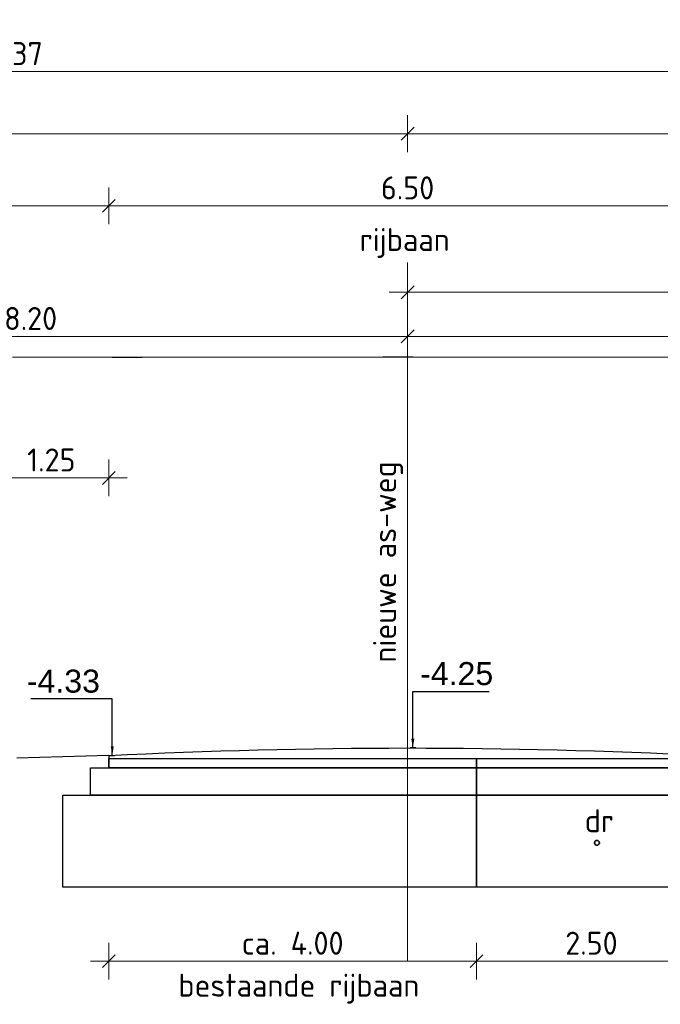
# Model space of a CAD drawing. Header units: metres. Extents: x 149234 to 159511, y 484155 to 486733.
# Tile 37 of 90: x 159125.36 to 159132.33, y 484429.52 to 484440.23. Entities that reach past the tile are written whole.
import ezdxf

# ---------------------------------------------------------------- set-up
doc = ezdxf.new("R2010")
doc.units = ezdxf.units.M
doc.linetypes.add('AL-NAP_LIJN', pattern=[15.25, 12, -1.5, 0.25, -1.5])
doc.linetypes.add('AM-AS', pattern=[16, 10, -2, 2, -2])
doc.layers.get('0').update_dxf_attribs({"lineweight": 25})
doc.layers.get('Defpoints').update_dxf_attribs({"color": 211, "lineweight": 25})
for name, color, linetype, lineweight in [('N-WE-AM-AS_WEG_GEBIEDSONTSLUITINGSWEG-G', 10, 'AM-AS', 18), ('N-WE-GR-BOOM-1e-SD', 90, 'Continuous', 25), ('X-XX-AL-M', 7, 'Continuous', 18), ('X-XX-AL-NAP-G', 7, 'AL-NAP_LIJN', 18), ('X-XX-AL-PROFIEL-B-G', 7, 'Continuous', 25), ('X-XX-AL-PROFIEL-N-G', 7, 'Continuous', 35), ('X-XX-AL-T25', 7, 'Continuous', 25)]:
    doc.layers.add(name, color=color, linetype=linetype, lineweight=lineweight)
doc.styles.add('Civitas Arial', font='arial.ttf')
doc.styles.add('NLCS-ISO-M100-T25', font='NLCS-ISO.ttf')
doc.dimstyles.new('Civitas 100 25', dxfattribs={"dimscale": 0.1, "dimtxt": 2.5, "dimasz": 1, "dimexe": 0.18, "dimexo": 0.0625, "dimgap": 1, "dimtad": 1, "dimzin": 0, "dimdsep": 46, "dimtxsty": 'Civitas Arial', "dimblk": 'Civitas-pijlmaat', "dimcen": 0, "dimse1": 1, "dimse2": 1, "dimadec": 0, "dimazin": 0, "dimtfac": 1, "dimtix": 1, "dimtmove": 0, "dimatfit": 0, "dimfxl": 1, "dimtolj": 1, "dimtzin": 0, "dimarcsym": 1})
doc.dimstyles.new('NLCS-M100-T25-SCHRAP-X_L2_H1', dxfattribs={"dimscale": 0.1, "dimtxt": 2.5, "dimasz": 1.4, "dimexe": 2, "dimexo": 2, "dimgap": 0.7, "dimtad": 1, "dimzin": 0, "dimdsep": 46, "dimtxsty": 'NLCS-ISO-M100-T25', "dimblk": 'OBLIQUE', "dimcen": 0, "dimdle": 2, "dimclrd": 256, "dimclre": 256, "dimclrt": 256, "dimadec": 1, "dimazin": 0, "dimtfac": 1, "dimtofl": 0, "dimtmove": 1, "dimatfit": 0, "dimldrblk": 'OBLIQUE', "dimfxl": 2, "dimfxlon": 1, "dimtfill": 1, "dimtfillclr": 254, "dimtolj": 1, "dimtzin": 0, "dimlwd": 18, "dimlwe": 18, "dimarcsym": 0})

# ---------------------------------------------------------------- blocks, each defined once
blk = doc.blocks.new('*U162')
for points in [[(0, 0), (3.998, 0), (3.998, -0.1), (0, -0.1)], [(-0.2, -0.1), (3.998, -0.1), (3.998, -0.4), (-0.2, -0.4)], [(-0.5, -0.4), (4.001, -0.4), (4.001, -1.4), (-0.5, -1.4)]]:
    blk.add_lwpolyline(points, close=True)
blk = doc.blocks.new('_Oblique')
at = {"color": 0, "linetype": 'ByBlock', "lineweight": -2}
blk.add_line((-0.5, -0.5), (0.5, 0.5), dxfattribs=at)
blk = doc.blocks.new('*D327')
at = {"layer": 'Defpoints', "color": 0, "transparency": 16777216}
for p in [(159117.827, 484438.987), (159117.827, 484437.588), (159129.577, 484437.588)]:
    blk.add_point(p, dxfattribs=at)
at = {"layer": 'X-XX-AL-M', "linetype": 'Continuous', "lineweight": 18, "transparency": 16777216}
for p, q in [((159117.827, 484438.787), (159117.827, 484439.187)), ((159129.577, 484438.787), (159129.577, 484439.187)), ((159129.777, 484438.987), (159117.627, 484438.987))]:
    blk.add_line(p, q, dxfattribs=at)
at = {"layer": 'X-XX-AL-M', "lineweight": 18, "transparency": 16777216, "xscale": 0.14, "yscale": 0.14, "zscale": 0.14, "rotation": 180}
blk.add_blockref('_Oblique', (159117.827, 484438.987), dxfattribs=at)
at = {"layer": 'X-XX-AL-M', "lineweight": 18, "transparency": 16777216, "xscale": 0.14, "yscale": 0.14, "zscale": 0.14}
blk.add_blockref('_Oblique', (159129.577, 484438.987), dxfattribs=at)
at = {"layer": 'X-XX-AL-M', "transparency": 16777216, "insert": (159123.702, 484439.182), "char_height": 0.25, "attachment_point": 5, "style": 'NLCS-ISO-M100-T25', "bg_fill": 3, "box_fill_scale": 1.1, "bg_fill_color": 256, "bg_fill_true_color": 13158600, "bg_fill_transparency": 0}
blk.add_mtext('\\A1;11.75', dxfattribs=at)
blk = doc.blocks.new('*D328')
at = {"layer": 'Defpoints', "color": 0, "transparency": 16777216}
for p in [(159138.077, 484439.662), (159111.707, 484436.559), (159138.077, 484436.559)]:
    blk.add_point(p, dxfattribs=at)
at = {"layer": 'X-XX-AL-M', "linetype": 'Continuous', "lineweight": 18, "transparency": 16777216}
for p, q in [((159111.707, 484439.462), (159111.707, 484439.862)), ((159138.077, 484439.462), (159138.077, 484439.862)), ((159111.507, 484439.662), (159138.277, 484439.662))]:
    blk.add_line(p, q, dxfattribs=at)
at = {"layer": 'X-XX-AL-M', "lineweight": 18, "transparency": 16777216, "xscale": 0.14, "yscale": 0.14, "zscale": 0.14, "rotation": 180}
blk.add_blockref('_Oblique', (159111.707, 484439.662), dxfattribs=at)
at = {"layer": 'X-XX-AL-M', "lineweight": 18, "transparency": 16777216, "xscale": 0.14, "yscale": 0.14, "zscale": 0.14}
blk.add_blockref('_Oblique', (159138.077, 484439.662), dxfattribs=at)
at = {"layer": 'X-XX-AL-M', "transparency": 16777216, "insert": (159124.892, 484439.857), "char_height": 0.25, "attachment_point": 5, "style": 'NLCS-ISO-M100-T25', "bg_fill": 3, "box_fill_scale": 1.1, "bg_fill_color": 256, "bg_fill_true_color": 13158600, "bg_fill_transparency": 0}
blk.add_mtext('\\A1;var. 26.37 ', dxfattribs=at)
blk = doc.blocks.new('*D329')
at = {"layer": 'Defpoints', "color": 0, "transparency": 16777216}
for p in [(159138.077, 484438.987), (159129.577, 484437.588), (159138.077, 484436.559)]:
    blk.add_point(p, dxfattribs=at)
at = {"layer": 'X-XX-AL-M', "linetype": 'Continuous', "lineweight": 18, "transparency": 16777216}
for p, q in [((159129.577, 484438.787), (159129.577, 484439.187)), ((159138.077, 484438.787), (159138.077, 484439.187)), ((159129.377, 484438.987), (159138.277, 484438.987))]:
    blk.add_line(p, q, dxfattribs=at)
at = {"layer": 'X-XX-AL-M', "lineweight": 18, "transparency": 16777216, "xscale": 0.14, "yscale": 0.14, "zscale": 0.14, "rotation": 180}
blk.add_blockref('_Oblique', (159129.577, 484438.987), dxfattribs=at)
at = {"layer": 'X-XX-AL-M', "lineweight": 18, "transparency": 16777216, "xscale": 0.14, "yscale": 0.14, "zscale": 0.14}
blk.add_blockref('_Oblique', (159138.077, 484438.987), dxfattribs=at)
at = {"layer": 'X-XX-AL-M', "transparency": 16777216, "insert": (159133.827, 484439.182), "char_height": 0.25, "attachment_point": 5, "style": 'NLCS-ISO-M100-T25', "bg_fill": 3, "box_fill_scale": 1.1, "bg_fill_color": 256, "bg_fill_true_color": 13158600, "bg_fill_transparency": 0}
blk.add_mtext('\\A1;ca. 8.50', dxfattribs=at)
blk = doc.blocks.new('*D53')
at = {"layer": 'Defpoints', "color": 0, "transparency": 16777216}
for p in [(0.033, 0), (-0.009, -3.671), (0.033, -4.25)]:
    blk.add_point(p, dxfattribs=at)
at = {"color": 0, "transparency": 16777216, "insert": (0.477, -3.443), "char_height": 0.25, "attachment_point": 5, "style": 'Civitas Arial'}
blk.add_mtext('\\A1;-4.25 ', dxfattribs=at)
blk = doc.blocks.new('Civitas-pijlmaat')
blk.add_line((0, 0.52), (0, -0.52))
blk.add_solid([(0, 0), (-1.5, 0.34), (-1.5, -0.34)])
blk = doc.blocks.new('*D51')
at = {"layer": 'Defpoints', "color": 0, "transparency": 16777216}
for p in [(-0.033, 0), (-0.048, -3.753), (-0.033, -4.332)]:
    blk.add_point(p, dxfattribs=at)
at = {"color": 0, "transparency": 16777216, "insert": (-0.532, -3.525), "char_height": 0.25, "attachment_point": 5, "style": 'Civitas Arial'}
blk.add_mtext('\\A1;-4.33 ', dxfattribs=at)
blk = doc.blocks.new('*D330')
at = {"layer": 'Defpoints', "color": 0, "transparency": 16777216}
for p in [(159130.327, 484432.079), (159126.327, 484431.779), (159130.327, 484429.992)]:
    blk.add_point(p, dxfattribs=at)
at = {"layer": 'X-XX-AL-PROFIEL-B-G', "linetype": 'Continuous', "lineweight": 18, "transparency": 16777216}
for p, q in [((159126.327, 484430.192), (159126.327, 484429.792)), ((159130.327, 484430.192), (159130.327, 484429.792)), ((159126.127, 484429.992), (159130.527, 484429.992))]:
    blk.add_line(p, q, dxfattribs=at)
at = {"layer": 'X-XX-AL-PROFIEL-B-G', "lineweight": 18, "transparency": 16777216, "xscale": 0.14, "yscale": 0.14, "zscale": 0.14, "rotation": 180}
blk.add_blockref('_Oblique', (159126.327, 484429.992), dxfattribs=at)
at = {"layer": 'X-XX-AL-PROFIEL-B-G', "lineweight": 18, "transparency": 16777216, "xscale": 0.14, "yscale": 0.14, "zscale": 0.14}
blk.add_blockref('_Oblique', (159130.327, 484429.992), dxfattribs=at)
at = {"layer": 'X-XX-AL-PROFIEL-B-G', "transparency": 16777216, "insert": (159128.327, 484430.187), "char_height": 0.25, "attachment_point": 5, "style": 'NLCS-ISO-M100-T25', "bg_fill": 3, "box_fill_scale": 1.1, "bg_fill_color": 256, "bg_fill_true_color": 13158600, "bg_fill_transparency": 0}
blk.add_mtext('\\A1;ca. 4.00', dxfattribs=at)
blk = doc.blocks.new('*D331')
at = {"layer": 'Defpoints', "color": 0, "transparency": 16777216}
for p in [(159132.827, 484432.177), (159130.327, 484432.129), (159132.827, 484429.992)]:
    blk.add_point(p, dxfattribs=at)
at = {"layer": 'X-XX-AL-M', "linetype": 'Continuous', "lineweight": 18, "transparency": 16777216}
for p, q in [((159130.327, 484430.192), (159130.327, 484429.792)), ((159132.827, 484430.192), (159132.827, 484429.792)), ((159130.127, 484429.992), (159133.027, 484429.992))]:
    blk.add_line(p, q, dxfattribs=at)
at = {"layer": 'X-XX-AL-M', "lineweight": 18, "transparency": 16777216, "xscale": 0.14, "yscale": 0.14, "zscale": 0.14, "rotation": 180}
blk.add_blockref('_Oblique', (159130.327, 484429.992), dxfattribs=at)
at = {"layer": 'X-XX-AL-M', "lineweight": 18, "transparency": 16777216, "xscale": 0.14, "yscale": 0.14, "zscale": 0.14}
blk.add_blockref('_Oblique', (159132.827, 484429.992), dxfattribs=at)
at = {"layer": 'X-XX-AL-M', "transparency": 16777216, "insert": (159131.577, 484430.187), "char_height": 0.25, "attachment_point": 5, "style": 'NLCS-ISO-M100-T25', "bg_fill": 3, "box_fill_scale": 1.1, "bg_fill_color": 256, "bg_fill_true_color": 13158600, "bg_fill_transparency": 0}
blk.add_mtext('\\A1;2.50', dxfattribs=at)
blk = doc.blocks.new('*D334')
at = {"layer": 'Defpoints', "color": 0, "transparency": 16777216}
for p in [(159126.327, 484435.245), (159125.077, 484431.449), (159126.327, 484429.992)]:
    blk.add_point(p, dxfattribs=at)
at = {"layer": 'X-XX-AL-M', "linetype": 'Continuous', "lineweight": 18, "transparency": 16777216}
for p, q in [((159125.077, 484435.045), (159125.077, 484435.445)), ((159126.327, 484435.045), (159126.327, 484435.445)), ((159124.877, 484435.245), (159126.527, 484435.245))]:
    blk.add_line(p, q, dxfattribs=at)
at = {"layer": 'X-XX-AL-M', "lineweight": 18, "transparency": 16777216, "xscale": 0.14, "yscale": 0.14, "zscale": 0.14, "rotation": 180}
blk.add_blockref('_Oblique', (159125.077, 484435.245), dxfattribs=at)
at = {"layer": 'X-XX-AL-M', "lineweight": 18, "transparency": 16777216, "xscale": 0.14, "yscale": 0.14, "zscale": 0.14}
blk.add_blockref('_Oblique', (159126.327, 484435.245), dxfattribs=at)
at = {"layer": 'X-XX-AL-M', "transparency": 16777216, "insert": (159125.702, 484435.44), "char_height": 0.25, "attachment_point": 5, "style": 'NLCS-ISO-M100-T25', "bg_fill": 3, "box_fill_scale": 1.1, "bg_fill_color": 256, "bg_fill_true_color": 13158600, "bg_fill_transparency": 0}
blk.add_mtext('\\A1;1.25', dxfattribs=at)
blk = doc.blocks.new('*D336')
at = {"layer": 'Defpoints', "color": 0, "transparency": 16777216}
for p in [(159126.327, 484438.203), (159126.327, 484432.195), (159132.827, 484432.227)]:
    blk.add_point(p, dxfattribs=at)
at = {"layer": 'X-XX-AL-M', "linetype": 'Continuous', "lineweight": 18, "transparency": 16777216}
for p, q in [((159126.327, 484438.003), (159126.327, 484438.403)), ((159132.827, 484438.003), (159132.827, 484438.403)), ((159133.027, 484438.203), (159126.127, 484438.203))]:
    blk.add_line(p, q, dxfattribs=at)
at = {"layer": 'X-XX-AL-M', "lineweight": 18, "transparency": 16777216, "xscale": 0.14, "yscale": 0.14, "zscale": 0.14, "rotation": 180}
blk.add_blockref('_Oblique', (159126.327, 484438.203), dxfattribs=at)
at = {"layer": 'X-XX-AL-M', "lineweight": 18, "transparency": 16777216, "xscale": 0.14, "yscale": 0.14, "zscale": 0.14}
blk.add_blockref('_Oblique', (159132.827, 484438.203), dxfattribs=at)
at = {"layer": 'X-XX-AL-M', "transparency": 16777216, "insert": (159129.577, 484438.398), "char_height": 0.25, "attachment_point": 5, "style": 'NLCS-ISO-M100-T25', "bg_fill": 3, "box_fill_scale": 1.1, "bg_fill_color": 256, "bg_fill_true_color": 13158600, "bg_fill_transparency": 0}
blk.add_mtext('\\A1;6.50', dxfattribs=at)
blk = doc.blocks.new('*D337')
at = {"layer": 'Defpoints', "color": 0, "transparency": 16777216}
for p in [(159119.577, 484438.203), (159119.577, 484432.179), (159126.327, 484432.195)]:
    blk.add_point(p, dxfattribs=at)
at = {"layer": 'X-XX-AL-M', "linetype": 'Continuous', "lineweight": 18, "transparency": 16777216}
for p, q in [((159119.577, 484438.003), (159119.577, 484438.403)), ((159126.327, 484438.003), (159126.327, 484438.403)), ((159126.527, 484438.203), (159119.377, 484438.203))]:
    blk.add_line(p, q, dxfattribs=at)
at = {"layer": 'X-XX-AL-M', "lineweight": 18, "transparency": 16777216, "xscale": 0.14, "yscale": 0.14, "zscale": 0.14, "rotation": 180}
blk.add_blockref('_Oblique', (159119.577, 484438.203), dxfattribs=at)
at = {"layer": 'X-XX-AL-M', "lineweight": 18, "transparency": 16777216, "xscale": 0.14, "yscale": 0.14, "zscale": 0.14}
blk.add_blockref('_Oblique', (159126.327, 484438.203), dxfattribs=at)
at = {"layer": 'X-XX-AL-M', "transparency": 16777216, "insert": (159122.952, 484438.398), "char_height": 0.25, "attachment_point": 5, "style": 'NLCS-ISO-M100-T25', "bg_fill": 3, "box_fill_scale": 1.1, "bg_fill_color": 256, "bg_fill_true_color": 13158600, "bg_fill_transparency": 0}
blk.add_mtext('\\A1;6.75', dxfattribs=at)
blk = doc.blocks.new('*U57')
for points in [[(0, 0), (2.502, 0), (2.502, -0.1), (0, -0.1)], [(0, -0.1), (2.702, -0.1), (2.702, -0.4), (0, -0.4)], [(0, -0.4), (2.902, -0.4), (2.902, -1.4), (0, -1.4)]]:
    blk.add_lwpolyline(points, close=True)
blk = doc.blocks.new('*D354')
at = {"layer": 'Defpoints', "color": 0, "transparency": 16777216}
for p in [(159148.577, 484437.263), (159129.577, 484429.992), (159148.577, 484429.992)]:
    blk.add_point(p, dxfattribs=at)
at = {"layer": 'X-XX-AL-M', "linetype": 'Continuous', "lineweight": 18, "transparency": 16777216}
for p, q in [((159129.577, 484437.063), (159129.577, 484437.463)), ((159148.577, 484437.063), (159148.577, 484437.463)), ((159129.377, 484437.263), (159148.777, 484437.263))]:
    blk.add_line(p, q, dxfattribs=at)
at = {"layer": 'X-XX-AL-M', "lineweight": 18, "transparency": 16777216, "xscale": 0.14, "yscale": 0.14, "zscale": 0.14, "rotation": 180}
blk.add_blockref('_Oblique', (159129.577, 484437.263), dxfattribs=at)
at = {"layer": 'X-XX-AL-M', "lineweight": 18, "transparency": 16777216, "xscale": 0.14, "yscale": 0.14, "zscale": 0.14}
blk.add_blockref('_Oblique', (159148.577, 484437.263), dxfattribs=at)
at = {"layer": 'X-XX-AL-M', "transparency": 16777216, "insert": (159139.077, 484437.458), "char_height": 0.25, "attachment_point": 5, "style": 'NLCS-ISO-M100-T25', "bg_fill": 3, "box_fill_scale": 1.1, "bg_fill_color": 256, "bg_fill_true_color": 13158600, "bg_fill_transparency": 0}
blk.add_mtext('\\A1;19.00', dxfattribs=at)
blk = doc.blocks.new('*D534')
at = {"layer": 'Defpoints', "color": 0, "transparency": 16777216}
for p in [(159129.577, 484437.588), (159129.577, 484436.783), (159137.177, 484431.726)]:
    blk.add_point(p, dxfattribs=at)
at = {"layer": 'N-WE-GR-BOOM-1e-SD', "linetype": 'Continuous', "lineweight": 18, "transparency": 16777216}
for p, q in [((159129.577, 484436.983), (159129.577, 484436.583)), ((159137.177, 484436.583), (159137.177, 484436.983)), ((159137.377, 484436.783), (159129.377, 484436.783))]:
    blk.add_line(p, q, dxfattribs=at)
at = {"layer": 'N-WE-GR-BOOM-1e-SD', "lineweight": 18, "transparency": 16777216, "xscale": 0.14, "yscale": 0.14, "zscale": 0.14, "rotation": 180}
blk.add_blockref('_Oblique', (159129.577, 484436.783), dxfattribs=at)
at = {"layer": 'N-WE-GR-BOOM-1e-SD', "lineweight": 18, "transparency": 16777216, "xscale": 0.14, "yscale": 0.14, "zscale": 0.14}
blk.add_blockref('_Oblique', (159137.177, 484436.783), dxfattribs=at)
at = {"layer": 'N-WE-GR-BOOM-1e-SD', "transparency": 16777216, "insert": (159133.377, 484436.978), "char_height": 0.25, "attachment_point": 5, "style": 'NLCS-ISO-M100-T25', "bg_fill": 3, "box_fill_scale": 1.1, "bg_fill_color": 256, "bg_fill_true_color": 13158600, "bg_fill_transparency": 0}
blk.add_mtext('\\A1;7.60', dxfattribs=at)
blk = doc.blocks.new('*D545')
at = {"layer": 'Defpoints', "color": 0, "transparency": 16777216}
for p in [(159129.577, 484436.783), (159121.377, 484431.717), (159129.577, 484431.717)]:
    blk.add_point(p, dxfattribs=at)
at = {"layer": 'N-WE-GR-BOOM-1e-SD', "linetype": 'Continuous', "lineweight": 18, "transparency": 16777216}
for p, q in [((159121.377, 484436.583), (159121.377, 484436.983)), ((159129.577, 484436.583), (159129.577, 484436.983)), ((159121.177, 484436.783), (159129.777, 484436.783))]:
    blk.add_line(p, q, dxfattribs=at)
at = {"layer": 'N-WE-GR-BOOM-1e-SD', "lineweight": 18, "transparency": 16777216, "xscale": 0.14, "yscale": 0.14, "zscale": 0.14, "rotation": 180}
blk.add_blockref('_Oblique', (159121.377, 484436.783), dxfattribs=at)
at = {"layer": 'N-WE-GR-BOOM-1e-SD', "lineweight": 18, "transparency": 16777216, "xscale": 0.14, "yscale": 0.14, "zscale": 0.14}
blk.add_blockref('_Oblique', (159129.577, 484436.783), dxfattribs=at)
at = {"layer": 'N-WE-GR-BOOM-1e-SD', "transparency": 16777216, "insert": (159125.477, 484436.978), "char_height": 0.25, "attachment_point": 5, "style": 'NLCS-ISO-M100-T25', "bg_fill": 3, "box_fill_scale": 1.1, "bg_fill_color": 256, "bg_fill_true_color": 13158600, "bg_fill_transparency": 0}
blk.add_mtext('\\A1;8.20', dxfattribs=at)
blk = doc.blocks.new('*U52')
blk.add_line((0.033, -4.25), (-0.028, -4.25))
at = {"layer": 'Defpoints', "color": 6}
blk.add_line((0, 0), (-0.325, 0), dxfattribs=at)
dim = blk.add_ordinate_dim(feature_location=(0.033, -4.25), offset=(-0.042, 0.579), dtype=0, origin=(0.033, 0), text='-<> ', dimstyle='Civitas 100 25')
dim.commit()
dim.dimension.update_dxf_attribs({"geometry": '*D53', "text_midpoint": (0.477, -3.443)})
blk.add_leader([(0, -4.25), (0, -3.635), (0.829, -3.635)], dimstyle='Civitas 100 25')
blk = doc.blocks.new('*U50')
blk.add_line((-0.033, -4.332), (0.028, -4.332))
at = {"layer": 'Defpoints', "color": 6}
blk.add_line((0, 0), (0.325, 0), dxfattribs=at)
dim = blk.add_ordinate_dim(feature_location=(-0.033, -4.332), offset=(-0.015, 0.579), dtype=0, origin=(-0.033, 0), text='-<> ', dimstyle='Civitas 100 25')
dim.commit()
dim.dimension.update_dxf_attribs({"geometry": '*D51', "text_midpoint": (-0.532, -3.525)})
blk.add_leader([(0, -4.332), (0, -3.717), (-0.885, -3.717)], dimstyle='Civitas 100 25')

msp = doc.modelspace()

# ---------------------------------------------------------------- linework, layer by layer
at = {"layer": 'N-WE-AM-AS_WEG_GEBIEDSONTSLUITINGSWEG-G'}
msp.add_line((159129.577, 484437.588), (159129.577, 484429.992), dxfattribs=at)
at = {"layer": 'X-XX-AL-NAP-G'}
msp.add_line((159003.28, 484436.559), (159511.076, 484436.559), dxfattribs=at)
at = {"layer": 'X-XX-AL-PROFIEL-B-G'}
msp.add_line((159126.327, 484432.227), (159125.327, 484432.197), dxfattribs=at)
at = {"layer": 'X-XX-AL-PROFIEL-B-G', "flags": 128}
msp.add_lwpolyline([(159126.327, 484432.227, -0.025212), (159132.827, 484432.227)], format="xyb", dxfattribs=at)
at = {"layer": 'X-XX-AL-PROFIEL-N-G', "color": 114, "true_color": 0x139b48}
msp.add_circle((159131.637, 484431.278), 0.0261, dxfattribs=at)

# ---------------------------------------------------------------- block references
at = {"layer": 'X-XX-AL-PROFIEL-B-G'}
msp.add_blockref('*U162', (159126.327, 484432.195), dxfattribs=at)
at = {"layer": 'X-XX-AL-T25'}
for name, p in [('*U50', (159126.365, 484436.559)), ('*U52', (159129.634, 484436.559))]:
    msp.add_blockref(name, p, dxfattribs=at)

# ---------------------------------------------------------------- texts
at = {"layer": 'X-XX-AL-PROFIEL-B-G', "style": 'NLCS-ISO-M100-T25'}
for s, p in [('dr', (159131.504, 484431.393)), ('bestaande rijbaan', (159127.084, 484429.605))]:
    msp.add_text(s, height=0.25, dxfattribs=at).set_placement(p)
at = {"layer": 'X-XX-AL-T25', "style": 'NLCS-ISO-M100-T25'}
msp.add_text('rijbaan', height=0.25, dxfattribs=at).set_placement((159129.056, 484437.711))
msp.add_text('nieuwe as-weg', height=0.25, rotation=90, dxfattribs=at).set_placement((159129.452, 484433.238))

# ---------------------------------------------------------------- next in the draw order: dimensions: what is measured, and where the dimension line sits
at = {"layer": 'X-XX-AL-PROFIEL-B-G'}
dim = msp.add_linear_dim(base=(159130.327, 484429.992), p1=(159126.327, 484431.779), p2=(159130.327, 484432.079), text='ca. <>', dimstyle='NLCS-M100-T25-SCHRAP-X_L2_H1', dxfattribs=at)
dim.commit()
dim.dimension.update_dxf_attribs({"geometry": '*D330', "text_midpoint": (159128.327, 484430.187)})

# ---------------------------------------------------------------- next in the draw order: linework, layer by layer
at = {"layer": 'X-XX-AL-PROFIEL-B-G', "flags": 128}
msp.add_lwpolyline([(159126.327, 484432.227), (159126.327, 484432.095), (159130.327, 484432.095)], dxfattribs=at)

# ---------------------------------------------------------------- next in the draw order: block references
at = {"layer": 'X-XX-AL-PROFIEL-B-G'}
msp.add_blockref('*U57', (159130.325, 484432.195), dxfattribs=at)

# ---------------------------------------------------------------- next in the draw order: dimensions: what is measured, and where the dimension line sits
at = {"layer": 'N-WE-GR-BOOM-1e-SD'}
dim = msp.add_linear_dim(base=(159129.577, 484436.783), p1=(159137.177, 484431.726), p2=(159129.577, 484437.588), dimstyle='NLCS-M100-T25-SCHRAP-X_L2_H1', dxfattribs=at)
dim.commit()
dim.dimension.update_dxf_attribs({"geometry": '*D534', "text_midpoint": (159133.377, 484436.978)})

# ---------------------------------------------------------------- next in the draw order: dimensions: what is measured, and where the dimension line sits
dim = msp.add_linear_dim(base=(159129.577, 484436.783), p1=(159121.377, 484431.717), p2=(159129.577, 484431.717), dimstyle='NLCS-M100-T25-SCHRAP-X_L2_H1', dxfattribs=at)
dim.commit()
dim.dimension.update_dxf_attribs({"geometry": '*D545', "text_midpoint": (159125.477, 484436.978)})
at = {"layer": 'X-XX-AL-M'}
for base, p1, p2, picture, middle in [((159117.827, 484438.987), (159129.577, 484437.588), (159117.827, 484437.588), '*D327', (159123.702, 484439.182)), ((159132.827, 484429.992), (159130.327, 484432.129), (159132.827, 484432.177), '*D331', (159131.577, 484430.187))]:
    dim = msp.add_linear_dim(base=base, p1=p1, p2=p2, dimstyle='NLCS-M100-T25-SCHRAP-X_L2_H1', dxfattribs=at)
    dim.commit()
    dim.dimension.update_dxf_attribs({"geometry": picture, "text_midpoint": middle})

# ---------------------------------------------------------------- next in the draw order: dimensions: what is measured, and where the dimension line sits
dim = msp.add_linear_dim(base=(159138.077, 484439.662), p1=(159111.707, 484436.559), p2=(159138.077, 484436.559), text='var. <> ', dimstyle='NLCS-M100-T25-SCHRAP-X_L2_H1', dxfattribs=at)
dim.commit()
dim.dimension.update_dxf_attribs({"geometry": '*D328', "text_midpoint": (159124.892, 484439.857)})
dim = msp.add_linear_dim(base=(159126.327, 484435.245), p1=(159125.077, 484431.449), p2=(159126.327, 484429.992), dimstyle='NLCS-M100-T25-SCHRAP-X_L2_H1', dxfattribs=at)
dim.commit()
dim.dimension.update_dxf_attribs({"geometry": '*D334', "text_midpoint": (159125.702, 484435.44)})

# ---------------------------------------------------------------- next in the draw order: dimensions: what is measured, and where the dimension line sits
dim = msp.add_linear_dim(base=(159138.077, 484438.987), p1=(159129.577, 484437.588), p2=(159138.077, 484436.559), text='ca. <>', dimstyle='NLCS-M100-T25-SCHRAP-X_L2_H1', dxfattribs=at)
dim.commit()
dim.dimension.update_dxf_attribs({"geometry": '*D329', "text_midpoint": (159133.827, 484439.182)})

# ---------------------------------------------------------------- next in the draw order: dimensions: what is measured, and where the dimension line sits
dim = msp.add_linear_dim(base=(159126.327, 484438.203), p1=(159132.827, 484432.227), p2=(159126.327, 484432.195), dimstyle='NLCS-M100-T25-SCHRAP-X_L2_H1', dxfattribs=at)
dim.commit()
dim.dimension.update_dxf_attribs({"geometry": '*D336', "text_midpoint": (159129.577, 484438.398)})

# ---------------------------------------------------------------- next in the draw order: dimensions: what is measured, and where the dimension line sits
for base, p1, p2, picture, middle in [((159119.577, 484438.203), (159126.327, 484432.195), (159119.577, 484432.179), '*D337', (159122.952, 484438.398)), ((159148.577, 484437.263), (159129.577, 484429.992), (159148.577, 484429.992), '*D354', (159139.077, 484437.458))]:
    dim = msp.add_linear_dim(base=base, p1=p1, p2=p2, dimstyle='NLCS-M100-T25-SCHRAP-X_L2_H1', dxfattribs=at)
    dim.commit()
    dim.dimension.update_dxf_attribs({"geometry": picture, "text_midpoint": middle})

doc.saveas('drawing.dxf')
